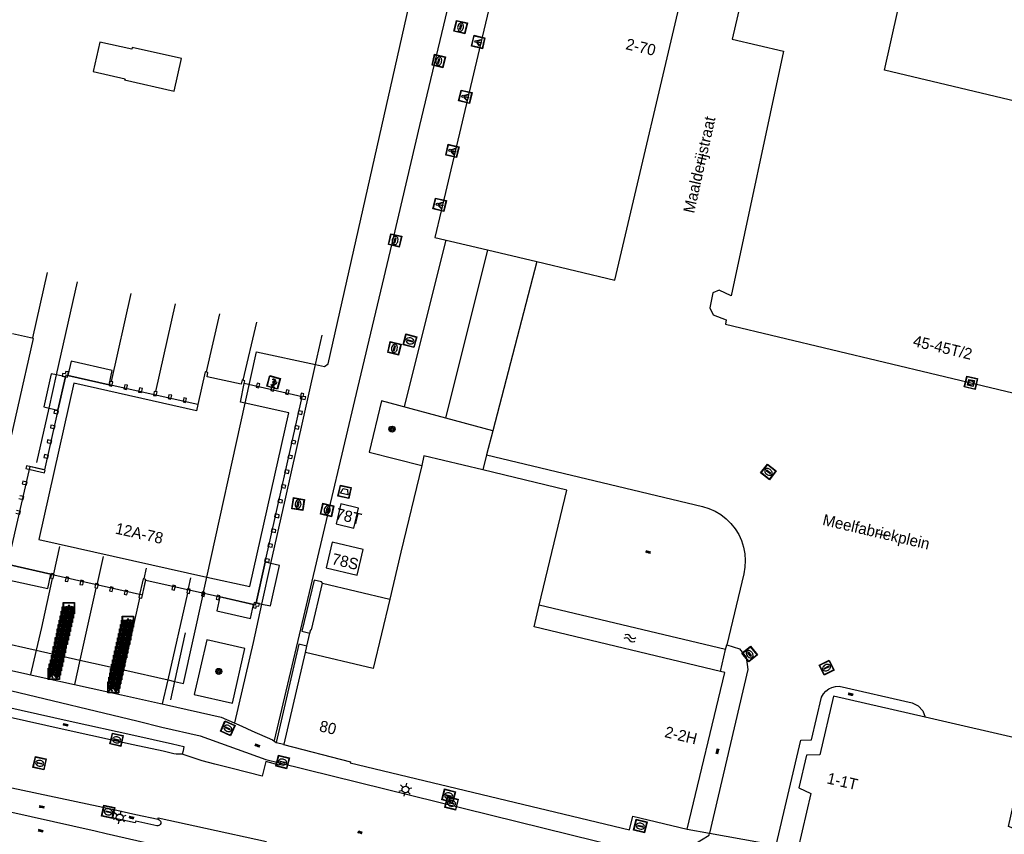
# Model space of a CAD drawing. Header units: metres. Extents: x 93870 to 95789, y 463036 to 464040.
# Tile 211 of 256: x 94489 to 94577, y 463751 to 463824. Entities that reach past the tile are written whole.
import ezdxf
from ezdxf.enums import TextEntityAlignment as Align

# ---------------------------------------------------------------- set-up
doc = ezdxf.new("R2010")
doc.units = ezdxf.units.M
doc.header["$LTSCALE"] = 25.4
for name, color, linetype in [('B_BEBOUWINGSGRENS_-1', 1, 'Continuous'), ('B_BEBOUWINGSGRENS_0', 1, 'Continuous'), ('B_LUIFEL_1', 200, 'Continuous'), ('B_OVERBOUWLIJN_LIJN_1', 7, 'Continuous'), ('G_GRENS_ALGEMEEN_0', 7, 'Continuous'), ('Q_AFVALBAK_0', 7, 'Continuous'), ('Q_BETAALAUTOMAAT_0', 7, 'Continuous'), ('Q_BOOM_0', 3, 'Continuous'), ('Q_BRANDKRAAN_0', 5, 'Continuous'), ('Q_FIETSENREK_0', 6, 'Continuous'), ('Q_FIETSENREK_LIJN_0', 7, 'Continuous'), ('Q_INSPECTIE_OF_RIOOLPUT_0', 253, 'Continuous'), ('Q_KOLK_0', 254, 'Continuous'), ('Q_KUNSTOBJECT_0', 7, 'Continuous'), ('Q_LICHTMAST_0', 2, 'Continuous'), ('Q_LICHTPUNT_0', 7, 'Continuous'), ('Q_LIJNAFWATERING_LIJN_0', 7, 'Continuous'), ('Q_WATERLEIDINGPUT_0', 5, 'Continuous'), ('S_GBKN_SYMBOOL_GV_GROOT_0', 7, 'Continuous'), ('S_GBKN_SYMBOOL_OV_GROOT_0', 7, 'Continuous'), ('S_GBKN_SYMBOOL_WATER_0', 7, 'Continuous'), ('T_HEK_0', 57, 'Continuous'), ('V_WEGGRENS_0', 7, 'Continuous'), ('W_WATERGRENS_0', 5, 'Continuous'), ('Z_GBKN_HUISNUMMER_0', 252, 'Continuous'), ('Z_STRAATNAAM_0', 252, 'Continuous')]:
    doc.layers.add(name, color=color, linetype=linetype)

# ---------------------------------------------------------------- blocks, each defined once
blk = doc.blocks.new('Q_AFVALBAK')
for points in [[(-0.5, 0.5), (0.5, 0.5), (0.5, -0.5), (-0.5, -0.5)], [(-0.336, 0.197), (0.331, 0.197), (0.19, -0.251), (-0.196, -0.251)]]:
    blk.add_lwpolyline(points, close=True)
blk.add_lwpolyline([(-0.442, 0.464), (0.438, 0.464, -0.414214), (0.459, 0.442), (0.459, -0.437, -0.414214), (0.438, -0.459), (-0.442, -0.459, -0.414214), (-0.463, -0.437), (-0.463, 0.442), (-0.463, 0.444), (-0.463, 0.446), (-0.463, 0.448), (-0.462, 0.45), (-0.461, 0.451), (-0.46, 0.453), (-0.459, 0.455), (-0.458, 0.456), (-0.457, 0.457), (-0.456, 0.459), (-0.454, 0.46), (-0.453, 0.461), (-0.451, 0.462), (-0.449, 0.462), (-0.447, 0.463), (-0.446, 0.463), (-0.444, 0.464), (-0.442, 0.464)], format="xyb")
blk = doc.blocks.new('Q_LICHTMAST')
for points in [[(-0.26, 0.15), (-0.52, 0.3)], [(0, 0.3), (0, 0.6)], [(0.26, 0.15), (0.52, 0.3)], [(-0.26, -0.15), (-0.52, -0.3)], [(0, -0.3), (0, -0.6)], [(0.26, -0.15), (0.52, -0.3)]]:
    blk.add_lwpolyline(points)
blk.add_circle((0, 0), 0.3)
blk = doc.blocks.new('Q_INSPECTIE_OF_RIOOLPUT')
blk.add_lwpolyline([(-0.5, 0.5), (0.5, 0.5), (0.5, -0.5), (-0.5, -0.5)], close=True)
for points in [[(-0.442, 0.464), (0.438, 0.464, -0.414214), (0.459, 0.442), (0.459, -0.437, -0.414214), (0.438, -0.459), (-0.442, -0.459, -0.414214), (-0.463, -0.437), (-0.463, 0.442), (-0.463, 0.444), (-0.463, 0.446), (-0.463, 0.448), (-0.462, 0.45), (-0.461, 0.451), (-0.46, 0.453), (-0.459, 0.455), (-0.458, 0.456), (-0.457, 0.457), (-0.456, 0.459), (-0.454, 0.46), (-0.453, 0.461), (-0.451, 0.462), (-0.449, 0.462), (-0.447, 0.463), (-0.446, 0.463), (-0.444, 0.464), (-0.442, 0.464)], [(-0.345, 0.105, 0.380426), (-0.276, -0.18)], [(-0.008, 0.266, 0.240218), (-0.345, 0.105)], [(-0.194, 0.045, 0.853344), (-0.194, -0.032)], [(0.331, 0.111, 0.240191), (-0.008, 0.266)], [(0.185, -0.032, 0.849746), (0.185, 0.045)], [(0.267, -0.176, 0.380426), (0.331, 0.111)], [(-0.276, -0.18, 0.148452), (0.012, -0.257)], [(0.012, -0.257, 0.131742), (0.267, -0.176)]]:
    blk.add_lwpolyline(points, format="xyb")
for points in [[(-0.194, 0.045), (0.185, 0.045)], [(0.185, -0.032), (-0.194, -0.032)]]:
    blk.add_lwpolyline(points)
blk = doc.blocks.new('Q_KOLK')
blk.add_lwpolyline([(-0.5, 0.5), (0.5, 0.5), (0.5, -0.5), (-0.5, -0.5)], close=True)
for points in [[(-0.442, 0.464), (0.438, 0.464, -0.414214), (0.459, 0.442), (0.459, -0.437, -0.414214), (0.438, -0.459), (-0.442, -0.459, -0.414214), (-0.463, -0.437), (-0.463, 0.442, -0.414214), (-0.442, 0.464)], [(-0.345, 0.105, 0.380426), (-0.276, -0.18)], [(-0.008, 0.266, 0.240218), (-0.345, 0.105)], [(-0.194, 0.045, 0.853344), (-0.194, -0.032)], [(0.331, 0.111, 0.240191), (-0.008, 0.266)], [(0.185, -0.032, 0.849746), (0.185, 0.045)], [(0.267, -0.176, 0.380426), (0.331, 0.111)], [(-0.276, -0.18, 0.148452), (0.012, -0.257)], [(0.012, -0.257, 0.131742), (0.267, -0.176)]]:
    blk.add_lwpolyline(points, format="xyb")
for points in [[(-0.194, 0.045), (0.185, 0.045)], [(0.185, -0.032), (-0.194, -0.032)]]:
    blk.add_lwpolyline(points)
blk = doc.blocks.new('Q_WATERLEIDINGPUT')
blk.add_lwpolyline([(-0.5, 0.5), (0.5, 0.5), (0.5, -0.5), (-0.5, -0.5)], close=True)
for points in [[(-0.442, 0.464), (0.438, 0.464, -0.414214), (0.459, 0.442), (0.459, -0.437, -0.414214), (0.438, -0.459), (-0.442, -0.459, -0.414214), (-0.463, -0.437), (-0.463, 0.442), (-0.463, 0.444), (-0.463, 0.446), (-0.463, 0.448), (-0.462, 0.45), (-0.461, 0.451), (-0.46, 0.453), (-0.459, 0.455), (-0.458, 0.456), (-0.457, 0.457), (-0.456, 0.459), (-0.454, 0.46), (-0.453, 0.461), (-0.451, 0.462), (-0.449, 0.462), (-0.447, 0.463), (-0.446, 0.463), (-0.444, 0.464), (-0.442, 0.464)], [(-0.345, 0.105, 0.380426), (-0.276, -0.18)], [(-0.008, 0.266, 0.240218), (-0.345, 0.105)], [(-0.194, 0.045, 0.853344), (-0.194, -0.032)], [(0.331, 0.111, 0.240191), (-0.008, 0.266)], [(0.185, -0.032, 0.849746), (0.185, 0.045)], [(0.267, -0.176, 0.380426), (0.331, 0.111)], [(-0.276, -0.18, 0.148452), (0.012, -0.257)], [(0.012, -0.257, 0.131742), (0.267, -0.176)]]:
    blk.add_lwpolyline(points, format="xyb")
for points in [[(-0.194, 0.045), (0.185, 0.045)], [(0.185, -0.032), (-0.194, -0.032)]]:
    blk.add_lwpolyline(points)
blk = doc.blocks.new('Q_BRANDKRAAN')
blk.add_lwpolyline([(-0.5, 0.5), (0.5, 0.5), (0.5, -0.5), (-0.5, -0.5)], close=True)
for points in [[(-0.442, 0.464), (0.438, 0.464, -0.414214), (0.459, 0.442), (0.459, -0.437, -0.414214), (0.438, -0.459), (-0.442, -0.459, -0.414214), (-0.463, -0.437), (-0.463, 0.442), (-0.463, 0.444), (-0.463, 0.446), (-0.463, 0.448), (-0.462, 0.45), (-0.461, 0.451), (-0.46, 0.453), (-0.459, 0.455), (-0.458, 0.456), (-0.457, 0.457), (-0.456, 0.459), (-0.454, 0.46), (-0.453, 0.461), (-0.451, 0.462), (-0.449, 0.462), (-0.447, 0.463), (-0.446, 0.463), (-0.444, 0.464), (-0.442, 0.464)], [(-0.345, 0.105, 0.380426), (-0.276, -0.18)], [(-0.008, 0.266, 0.240218), (-0.345, 0.105)], [(-0.194, 0.045, 0.853344), (-0.194, -0.032)], [(0.331, 0.111, 0.240191), (-0.008, 0.266)], [(0.185, -0.032, 0.849746), (0.185, 0.045)], [(0.267, -0.176, 0.380426), (0.331, 0.111)], [(-0.276, -0.18, 0.148452), (0.012, -0.257)], [(0.012, -0.257, 0.131742), (0.267, -0.176)]]:
    blk.add_lwpolyline(points, format="xyb")
for points in [[(-0.194, 0.045), (0.185, 0.045)], [(0.185, -0.032), (-0.194, -0.032)]]:
    blk.add_lwpolyline(points)
blk = doc.blocks.new('Q_KUNSTOBJECT')
for points in [[(-0.5, 0.5), (0.5, 0.5), (0.5, -0.5), (-0.5, -0.5)], [(-0.184, 0.184), (0.177, 0.184), (0.177, -0.178), (-0.184, -0.178)]]:
    blk.add_lwpolyline(points, close=True)
for points in [[(-0.442, 0.464), (0.438, 0.464, -0.414214), (0.459, 0.442), (0.459, -0.437, -0.414214), (0.438, -0.459), (-0.442, -0.459, -0.414214), (-0.463, -0.437), (-0.463, 0.442), (-0.463, 0.444), (-0.463, 0.446), (-0.463, 0.448), (-0.462, 0.45), (-0.461, 0.451), (-0.46, 0.453), (-0.459, 0.455), (-0.458, 0.456), (-0.457, 0.457), (-0.456, 0.459), (-0.454, 0.46), (-0.453, 0.461), (-0.451, 0.462), (-0.449, 0.462), (-0.447, 0.463), (-0.446, 0.463), (-0.444, 0.464), (-0.442, 0.464)], [(-0.245, 0.267), (0.236, 0.267, -0.414214), (0.257, 0.245), (0.257, -0.239, -0.414214), (0.236, -0.261), (-0.245, -0.261, -0.414214), (-0.266, -0.239), (-0.266, 0.245, -0.414214), (-0.245, 0.267)]]:
    blk.add_lwpolyline(points, format="xyb")
blk = doc.blocks.new('Q_BETAALAUTOMAAT')
blk.add_lwpolyline([(-0.5, 0.5), (0.5, 0.5), (0.5, -0.5), (-0.5, -0.5)], close=True)
for points in [[(-0.442, 0.464), (0.438, 0.464, -0.414214), (0.459, 0.442), (0.459, -0.437, -0.414214), (0.438, -0.459), (-0.442, -0.459, -0.414214), (-0.463, -0.437), (-0.463, 0.442), (-0.463, 0.444), (-0.463, 0.446), (-0.463, 0.448), (-0.462, 0.45), (-0.461, 0.451), (-0.46, 0.453), (-0.459, 0.455), (-0.458, 0.456), (-0.457, 0.457), (-0.456, 0.459), (-0.454, 0.46), (-0.453, 0.461), (-0.451, 0.462), (-0.449, 0.462), (-0.447, 0.463), (-0.446, 0.463), (-0.444, 0.464), (-0.442, 0.464)], [(-0.203, 0.032, 0.050902), (-0.201, -0.03)], [(-0.002, 0.295, 0.299915), (-0.19, 0.099)], [(-0.112, 0.032, 0.069027), (-0.112, -0.03)], [(0.002, 0.2, 0.158079), (-0.093, 0.099)], [(0.146, 0.286, 0.138529), (-0.002, 0.295)], [(0.137, 0.201, 0.200552), (0.002, 0.2)], [(-0.185, -0.097, 0.345501), (0.016, -0.284)], [(-0.091, -0.097, 0.158478), (0.007, -0.196)], [(0.007, -0.196, 0.260272), (0.133, -0.183)], [(0.016, -0.284, 0.17253), (0.151, -0.265)]]:
    blk.add_lwpolyline(points, format="xyb")
for points in [[(-0.203, 0.032), (-0.268, 0.032), (-0.268, 0.099)], [(-0.268, 0.099), (-0.19, 0.099)], [(0.057, 0.032), (-0.112, 0.032)], [(-0.093, 0.099), (0.057, 0.099)], [(0.057, 0.099), (0.057, 0.032)], [(0.146, 0.286), (0.137, 0.201)], [(-0.185, -0.097), (-0.268, -0.097), (-0.268, -0.03)], [(-0.268, -0.03), (-0.201, -0.03)], [(-0.112, -0.03), (0.057, -0.03)], [(0.057, -0.097), (-0.091, -0.097)], [(0.057, -0.03), (0.057, -0.097)], [(0.133, -0.183), (0.151, -0.265)]]:
    blk.add_lwpolyline(points)
blk = doc.blocks.new('Q_LICHTPUNT')
for points in [[(-0.5, 0.5), (0.5, 0.5), (0.5, -0.5), (-0.5, -0.5)], [(-0.463, 0.464), (0.459, 0.464), (0.459, -0.459), (-0.463, -0.459)], [(-0.123, 0.08), (-0.077, 0.051), (-0.255, -0.233), (-0.301, -0.204)], [(-0.033, 0.032), (0.021, 0.032), (0.021, -0.303), (-0.033, -0.303)], [(0.075, 0.051), (0.121, 0.079), (0.293, -0.209), (0.247, -0.236)]]:
    blk.add_lwpolyline(points, close=True)
blk.add_circle((-0.002, 0.21), 0.103)
blk = doc.blocks.new('Q_FIETSENREK')
for points in [[(-0.5, 0.5), (0.5, 0.5), (0.5, -0.5), (-0.5, -0.5)], [(-0.063, 0.145), (0.184, 0.054), (0.037, -0.093)]]:
    blk.add_lwpolyline(points, close=True)
for points in [[(-0.442, 0.464), (0.438, 0.464, -0.414214), (0.459, 0.442), (0.459, -0.437, -0.414214), (0.438, -0.459), (-0.442, -0.459, -0.414214), (-0.463, -0.437), (-0.463, 0.442), (-0.463, 0.444), (-0.463, 0.446), (-0.463, 0.448), (-0.462, 0.45), (-0.461, 0.451), (-0.46, 0.453), (-0.459, 0.455), (-0.458, 0.456), (-0.457, 0.457), (-0.456, 0.459), (-0.454, 0.46), (-0.453, 0.461), (-0.451, 0.462), (-0.449, 0.462), (-0.447, 0.463), (-0.446, 0.463), (-0.444, 0.464), (-0.442, 0.464)], [(-0.181, 0.106, 0.847256), (-0.324, -0.144)], [(-0.193, 0.075, 0.842492), (-0.305, -0.118)], [(-0.171, 0.065, 0.053288), (-0.193, 0.075)], [(-0.185, -0.134, 0.502492), (-0.147, 0.044)], [(-0.149, 0.089, 0.06236), (-0.181, 0.106)], [(-0.165, -0.161, 0.494489), (-0.125, 0.068)], [(-0.324, -0.144, 0.089606), (-0.421, -0.348)], [(-0.296, -0.162, 0.110942), (-0.375, -0.348)], [(-0.294, -0.105, 0.006942), (-0.305, -0.118)], [(-0.296, -0.162, 0.02458), (-0.283, -0.168)], [(-0.212, -0.105, 0.381614), (-0.294, -0.105)], [(-0.283, -0.168, 0.148109), (-0.198, -0.173)], [(-0.223, -0.136, 0.533998), (-0.276, -0.136)], [(-0.276, -0.136, 0.009682), (-0.271, -0.138)], [(-0.271, -0.138, 0.120201), (-0.218, -0.144)], [(-0.218, -0.144, 0.003554), (-0.223, -0.136)], [(-0.185, -0.134, 0.017985), (-0.212, -0.105)], [(-0.122, -0.348, 0.075837), (-0.198, -0.173)], [(-0.075, -0.348, 0.094234), (-0.165, -0.161)], [(0.095, -0.16, 0.385208), (0.186, -0.333)], [(0.209, -0.054, 0.224648), (0.108, -0.128)], [(0.126, -0.171, 0.376993), (0.197, -0.303)], [(0.212, -0.086, 0.20829), (0.139, -0.139)], [(0.186, -0.333, 1), (0.287, -0.06)], [(0.197, -0.303, 1), (0.276, -0.09)], [(0.287, -0.06, 0.086253), (0.238, -0.051)], [(0.276, -0.09, 0.079305), (0.241, -0.083)]]:
    blk.add_lwpolyline(points, format="xyb")
for points in [[(-0.171, 0.065), (-0.263, -0.038), (-0.239, -0.059), (-0.147, 0.044)], [(0.081, 0.221), (-0.003, 0.252), (-0.149, 0.089)], [(-0.125, 0.068), (-0.086, 0.111), (0.018, -0.131), (0.095, -0.16)], [(0.238, -0.051), (0.229, 0.053), (0.261, 0.093), (0.302, 0.078), (0.314, 0.11), (0.192, 0.155), (0.18, 0.123), (0.231, 0.104), (0.207, 0.076), (-0.04, 0.167), (0, 0.216), (0.07, 0.191), (0.081, 0.221)], [(0.209, -0.054), (0.199, 0.029), (0.057, -0.108)], [(-0.421, -0.348), (-0.375, -0.348)], [(-0.122, -0.348), (-0.075, -0.348)], [(0.057, -0.108), (0.108, -0.128)], [(0.126, -0.171), (0.253, -0.218), (0.241, -0.083)], [(0.139, -0.139), (0.222, -0.17), (0.212, -0.086)]]:
    blk.add_lwpolyline(points)
blk = doc.blocks.new('Q_BOOM')
for radius in [0.27, 0.18, 0.09]:
    blk.add_circle((0, 0), radius)
blk = doc.blocks.new('S_GBKN_SYMBOOL_WATER')
for points in [[(-0.5, 0.15), (-0.438, 0.212), (-0.312, 0.275), (-0.188, 0.275), (-0.062, 0.212), (0, 0.15), (0.062, 0.087), (0.188, 0.025), (0.312, 0.025), (0.438, 0.087), (0.5, 0.15)], [(-0.5, -0.15), (-0.438, -0.087), (-0.312, -0.025), (-0.188, -0.025), (-0.062, -0.087), (0, -0.15), (0.062, -0.212), (0.188, -0.275), (0.312, -0.275), (0.438, -0.212), (0.5, -0.15)]]:
    blk.add_lwpolyline(points)
blk = doc.blocks.new('S_GBKN_SYMBOOL_OV_GROOT')
for points in [[(-0.21875, 0.0625), (0.21875, 0.0625)], [(-0.21875, 0), (0.21875, 0)], [(-0.1875, 0.0625), (-0.1875, 0)], [(-0.125, 0.09375), (-0.125, 0.0625)], [(-0.125, 0), (-0.125, -0.0625)], [(-0.0625, 0.0625), (-0.0625, 0)], [(0, 0.09375), (0, 0.0625)], [(0, 0), (0, -0.0625)], [(0.0625, 0.0625), (0.0625, 0)], [(0.125, 0.09375), (0.125, 0.0625)], [(0.125, 0), (0.125, -0.0625)], [(0.1875, 0.0625), (0.1875, 0)], [(-0.21875, -0.0625), (0.21875, -0.0625)], [(-0.1875, -0.0625), (-0.1875, -0.09375)], [(-0.0625, -0.0625), (-0.0625, -0.09375)], [(0.0625, -0.0625), (0.0625, -0.09375)], [(0.1875, -0.0625), (0.1875, -0.09375)]]:
    blk.add_lwpolyline(points)
blk = doc.blocks.new('S_GBKN_SYMBOOL_GV_GROOT')
for points in [[(-0.1875, 0.03125), (-0.09375, 0.09375)], [(-0.1875, -0.0625), (0.0625, 0.09375)], [(-0.1875, 0.09375), (0.125, -0.09375)], [(-0.1875, 0), (-0.03125, -0.09375)], [(-0.125, -0.09375), (0.1875, 0.09375)], [(-0.0625, 0.09375), (0.1875, -0.0625)], [(0.03125, -0.09375), (0.1875, 0)], [(0.09375, 0.09375), (0.1875, 0.03125)]]:
    blk.add_lwpolyline(points)

msp = doc.modelspace()

# ---------------------------------------------------------------- linework, layer by layer
at = {"layer": 'B_BEBOUWINGSGRENS_-1'}
for p, q in [((94506.126, 463774.113), (94509.543, 463789.623)), ((94505.829, 463772.762), (94506.126, 463774.113)), ((94505.749, 463772.4), (94505.829, 463772.762)), ((94486.658, 463768.542), (94490.886, 463767.588)), ((94490.886, 463767.588), (94494.798, 463766.706)), ((94494.798, 463766.706), (94498.7, 463765.827)), ((94498.7, 463765.827), (94502.655, 463764.935)), ((94502.655, 463764.935), (94503.233, 463764.805))]:
    msp.add_line(p, q, dxfattribs=at)
for points in [[(94515.82, 463793.071), (94516.611, 463792.899), (94516.934, 463793.133), (94527.707, 463840.841), (94520.722, 463842.407)], [(94509.543, 463789.623), (94510.555, 463794.217), (94515.82, 463793.071)], [(94503.233, 463764.805), (94504.036, 463764.624), (94505.749, 463772.4)]]:
    msp.add_lwpolyline(points, dxfattribs=at)
at = {"layer": 'B_BEBOUWINGSGRENS_0'}
for p, q in [((94493.679, 463791.944), (94493.769, 463792.414)), ((94497.638, 463791.161), (94497.722, 463791.526)), ((94498.955, 463790.863), (94499.038, 463791.227)), ((94510.752, 463790.996), (94510.837, 463791.351)), ((94500.274, 463790.575), (94500.36, 463790.937)), ((94501.593, 463790.284), (94501.671, 463790.646)), ((94502.892, 463789.977), (94502.98, 463790.342)), ((94512.053, 463790.698), (94512.138, 463791.052)), ((94513.37, 463790.403), (94513.455, 463790.758)), ((94504.222, 463789.688), (94504.309, 463790.053)), ((94513.423, 463788.779), (94509.543, 463789.623)), ((94514.427, 463790.048), (94514.884, 463789.95)), ((94492.825, 463788.671), (94492.882, 463788.916)), ((94509.947, 463773.258), (94513.423, 463788.779)), ((94514.644, 463788.875), (94514.278, 463788.952)), ((94492.516, 463787.355), (94492.573, 463787.599)), ((94513.983, 463787.635), (94513.933, 463787.394)), ((94492.22, 463786.037), (94492.277, 463786.282)), ((94513.689, 463786.322), (94513.64, 463786.073)), ((94491.928, 463784.719), (94491.985, 463784.964)), ((94513.395, 463785), (94513.342, 463784.756)), ((94491.684, 463783.653), (94490.018, 463784.047)), ((94513.091, 463783.687), (94513.043, 463783.443)), ((94489.65, 463782.44), (94490.015, 463782.354)), ((94512.8, 463782.377), (94512.758, 463782.127)), ((94512.504, 463781.057), (94512.46, 463780.81)), ((94512.208, 463779.742), (94512.157, 463779.492)), ((94511.915, 463778.416), (94511.861, 463778.172)), ((94511.623, 463777.097), (94511.567, 463776.855)), ((94511.266, 463775.535), (94511.635, 463775.452)), ((94492.245, 463774.422), (94492.153, 463774.057)), ((94493.559, 463774.127), (94493.475, 463773.761)), ((94494.878, 463773.826), (94494.793, 463773.465)), ((94500.307, 463772.233), (94500.681, 463773.91)), ((94506.126, 463774.113), (94509.947, 463773.258)), ((94496.195, 463773.536), (94496.109, 463773.173)), ((94497.51, 463773.237), (94497.428, 463772.876)), ((94498.823, 463772.942), (94498.743, 463772.584)), ((94503.077, 463773.387), (94502.993, 463773.013)), ((94504.397, 463773.075), (94504.314, 463772.716)), ((94505.705, 463772.789), (94505.628, 463772.426)), ((94505.829, 463772.762), (94505.705, 463772.789)), ((94505.628, 463772.426), (94505.749, 463772.4)), ((94507.021, 463772.494), (94506.945, 463772.128)), ((94510.338, 463771.854), (94510.238, 463771.39))]:
    msp.add_line(p, q, dxfattribs=at)
for points in [[(94537.094, 463856.485), (94536.26, 463856.68), (94535.2, 463851.99), (94530.43, 463831.67), (94532.776, 463831.119), (94532.496, 463829.92), (94530.685, 463822.288), (94529.519, 463817.38), (94527.029, 463806.803), (94526.464, 463804.42), (94530.636, 463803.437), (94535.544, 463802.26)], [(94535.544, 463802.26), (94542.505, 463800.591), (94548.96, 463828.06), (94541.78, 463829.75), (94547.49, 463854.05)], [(94556.121, 463852.275), (94555.68, 463852.37), (94554.687, 463848.239), (94554.16, 463845.83), (94557.06, 463845.16), (94556.13, 463841.17), (94555.41, 463841.33), (94555.09, 463839.95), (94557.02, 463839.5), (94552.98, 463822.12), (94557.56, 463821.04), (94552.89, 463799.2), (94551.8, 463799.71), (94551.26, 463799.46), (94550.97, 463798.13), (94551.28, 463797.5), (94552.45, 463797.07), (94552.37, 463796.68), (94590.209, 463787.64), (94593.53, 463800.367), (94612.922, 463795.32)], [(94605.059, 463810.394), (94604.68, 463810.28), (94566.572, 463819.337), (94568.992, 463830.293)], [(94509.543, 463789.623), (94509.108, 463789.718), (94509.456, 463791.375), (94509.51, 463791.633), (94509.269, 463791.697), (94509.178, 463791.336), (94506.15, 463791.989), (94506.216, 463792.372), (94505.968, 463792.439), (94505.308, 463789.519), (94505.182, 463788.96), (94494.263, 463791.41), (94491.118, 463777.471), (94506.126, 463774.113)], [(94493.769, 463792.414), (94493.523, 463792.456), (94493.473, 463792.239), (94493.25, 463792.285), (94493.211, 463792.036), (94493.679, 463791.944)], [(94497.722, 463791.526), (94497.474, 463791.571), (94497.397, 463791.201), (94497.638, 463791.161)], [(94499.038, 463791.227), (94498.794, 463791.275), (94498.712, 463790.907), (94498.955, 463790.863)], [(94510.837, 463791.351), (94510.594, 463791.416), (94510.513, 463791.06), (94510.752, 463790.996)], [(94500.36, 463790.937), (94500.111, 463790.983), (94500.032, 463790.617), (94500.274, 463790.575)], [(94501.671, 463790.646), (94501.422, 463790.685), (94501.343, 463790.318), (94501.593, 463790.284)], [(94502.98, 463790.342), (94502.733, 463790.388), (94502.657, 463790.037), (94502.892, 463789.977)], [(94512.138, 463791.052), (94511.895, 463791.118), (94511.814, 463790.761), (94512.053, 463790.698)], [(94513.455, 463790.758), (94513.212, 463790.823), (94513.131, 463790.467), (94513.37, 463790.403)], [(94514.884, 463789.95), (94514.939, 463790.186), (94514.72, 463790.236), (94514.775, 463790.452), (94514.528, 463790.511), (94514.427, 463790.048)], [(94504.309, 463790.053), (94504.063, 463790.099), (94503.987, 463789.748), (94504.222, 463789.688)], [(94492.882, 463788.916), (94492.516, 463788.995), (94492.467, 463788.748), (94492.825, 463788.671)], [(94514.278, 463788.952), (94514.226, 463788.71), (94514.592, 463788.633), (94514.644, 463788.875)], [(94492.573, 463787.599), (94492.206, 463787.678), (94492.157, 463787.431), (94492.516, 463787.355)], [(94513.933, 463787.394), (94514.298, 463787.314), (94514.35, 463787.555), (94513.983, 463787.635)], [(94492.277, 463786.282), (94491.91, 463786.361), (94491.861, 463786.114), (94492.22, 463786.037)], [(94513.64, 463786.073), (94513.997, 463785.996), (94514.052, 463786.242), (94513.689, 463786.322)], [(94491.985, 463784.964), (94491.619, 463785.043), (94491.569, 463784.796), (94491.928, 463784.719)], [(94513.342, 463784.756), (94513.708, 463784.682), (94513.762, 463784.924), (94513.395, 463785)], [(94530.722, 463783.675), (94525.48, 463784.93), (94525.278, 463784.083)], [(94490.018, 463784.047), (94489.968, 463783.8), (94491.634, 463783.406), (94491.684, 463783.653)], [(94513.043, 463783.443), (94513.411, 463783.367), (94513.459, 463783.611), (94513.091, 463783.687)], [(94525.278, 463784.083), (94523.429, 463776.35), (94522.425, 463772.155)], [(94535.764, 463771.619), (94538.22, 463781.88), (94530.722, 463783.675)], [(94490.015, 463782.354), (94490.078, 463782.596), (94489.713, 463782.682), (94489.65, 463782.44)], [(94512.758, 463782.127), (94513.114, 463782.045), (94513.159, 463782.286), (94512.8, 463782.377)], [(94489.351, 463781.122), (94489.719, 463781.046), (94489.779, 463781.291), (94489.419, 463781.365)], [(94512.46, 463780.81), (94512.826, 463780.73), (94512.864, 463780.975), (94512.504, 463781.057)], [(94489.069, 463779.809), (94489.426, 463779.732), (94489.488, 463779.975), (94489.132, 463780.052)], [(94517.648, 463778.851), (94519.221, 463778.481), (94519.64, 463780.276), (94518.064, 463780.638), (94517.648, 463778.851)], [(94512.157, 463779.492), (94512.522, 463779.412), (94512.569, 463779.653), (94512.208, 463779.742)], [(94511.861, 463778.172), (94512.226, 463778.092), (94512.278, 463778.331), (94511.915, 463778.416)], [(94519.53, 463774.272), (94520.072, 463776.576), (94517.28, 463777.222), (94516.759, 463774.94), (94519.53, 463774.272)], [(94511.567, 463776.855), (94511.934, 463776.775), (94511.984, 463777.016), (94511.623, 463777.097)], [(94511.635, 463775.452), (94511.691, 463775.696), (94511.329, 463775.783), (94511.266, 463775.535)], [(94492.153, 463774.057), (94492.394, 463773.998), (94492.485, 463774.362), (94492.245, 463774.422)], [(94493.475, 463773.761), (94493.72, 463773.708), (94493.804, 463774.073), (94493.559, 463774.127)], [(94494.793, 463773.465), (94495.039, 463773.412), (94495.125, 463773.772), (94494.878, 463773.826)], [(94500.681, 463773.91), (94500.434, 463773.963), (94500.06, 463772.286), (94500.307, 463772.233)], [(94496.109, 463773.173), (94496.356, 463773.117), (94496.442, 463773.48), (94496.195, 463773.536)], [(94497.428, 463772.876), (94497.673, 463772.822), (94497.755, 463773.183), (94497.51, 463773.237)], [(94498.743, 463772.584), (94498.988, 463772.527), (94499.067, 463772.885), (94498.823, 463772.942)], [(94502.993, 463773.013), (94503.243, 463772.96), (94503.328, 463773.334), (94503.077, 463773.387)], [(94504.314, 463772.716), (94504.553, 463772.663), (94504.637, 463773.022), (94504.397, 463773.075)], [(94505.749, 463772.4), (94505.872, 463772.373), (94505.949, 463772.736), (94505.829, 463772.762)], [(94506.945, 463772.128), (94507.191, 463772.077), (94507.267, 463772.443), (94507.021, 463772.494)], [(94522.425, 463772.155), (94520.94, 463765.95), (94514.905, 463767.386)], [(94510.238, 463771.39), (94510.484, 463771.335), (94510.535, 463771.551), (94510.754, 463771.507), (94510.799, 463771.742), (94510.338, 463771.854)], [(94551.93, 463765.692), (94535.3, 463769.67), (94535.764, 463771.619)], [(94514.905, 463767.386), (94514.89, 463767.39), (94512.968, 463759.201)], [(94548.97, 463751.62), (94552.32, 463765.6), (94551.93, 463765.692)], [(94570.189, 463761.62), (94562.02, 463763.5), (94560.79, 463758.24), (94559.61, 463758.22), (94558.92, 463755.3), (94559.99, 463754.8), (94558.823, 463749.797)], [(94587.261, 463742.135), (94588.339, 463746.135), (94587.252, 463746.991), (94586.127, 463747.798), (94584.967, 463748.553), (94583.775, 463749.256), (94582.553, 463749.905), (94577.61, 463751.86), (94579.36, 463759.51), (94570.189, 463761.62)], [(94512.968, 463759.201), (94512.96, 463759.166), (94518.93, 463757.64), (94518.9, 463757.53), (94543.82, 463751.56), (94544.11, 463752.78), (94548.97, 463751.62)]]:
    msp.add_lwpolyline(points, dxfattribs=at)
at = {"layer": 'B_LUIFEL_1'}
for p, q in [((94493.504, 463791.966), (94492.703, 463792.146)), ((94510.503, 463771.82), (94511.029, 463771.702))]:
    msp.add_line(p, q, dxfattribs=at)
for points in [[(94493.718, 463792.088), (94497.389, 463791.275), (94497.675, 463792.557), (94494.007, 463793.375), (94493.718, 463792.088)], [(94492.703, 463792.146), (94492.23, 463792.252), (94491.566, 463789.294), (94492.038, 463789.188)], [(94492.038, 463789.188), (94492.832, 463789.009), (94493.504, 463791.966)], [(94511.835, 463775.319), (94511.315, 463775.435), (94510.503, 463771.82)], [(94492.206, 463774.362), (94488.535, 463775.192), (94488.247, 463773.909), (94491.923, 463773.089), (94492.206, 463774.362)], [(94511.029, 463771.702), (94511.782, 463771.534), (94512.59, 463775.15), (94511.835, 463775.319)], [(94507.278, 463772.355), (94506.992, 463771.096), (94509.999, 463770.415), (94510.286, 463771.68), (94507.278, 463772.355)]]:
    msp.add_lwpolyline(points, dxfattribs=at)
at = {"layer": 'B_OVERBOUWLIJN_LIJN_1'}
msp.add_lwpolyline([(94505.308, 463789.519), (94497.389, 463791.275), (94493.718, 463792.088), (94493.541, 463792.128), (94493.504, 463791.966), (94492.832, 463789.009), (94491.618, 463783.668), (94490.32, 463783.976), (94489.058, 463778.427), (94488.372, 463775.413), (94488.333, 463775.238), (94488.535, 463775.192), (94492.206, 463774.362), (94500.367, 463772.518), (94500.661, 463773.84), (94506.784, 463772.465), (94507.278, 463772.355), (94507.452, 463772.317), (94510.286, 463771.68), (94510.463, 463771.641), (94510.503, 463771.82), (94511.315, 463775.435), (94514.627, 463790.186), (94509.456, 463791.375)], dxfattribs=at)
at = {"layer": 'G_GRENS_ALGEMEEN_0'}
for p, q in [((94495.973, 463819.21), (94498.841, 463818.56)), ((94535.544, 463802.26), (94531.629, 463787.171)), ((94531.629, 463787.171), (94531.074, 463785.029)), ((94531.074, 463785.029), (94530.722, 463783.675)), ((94516.424, 463773.562), (94522.425, 463772.155)), ((94515.034, 463767.95), (94515.302, 463769.112)), ((94514.905, 463767.386), (94515.034, 463767.95))]:
    msp.add_line(p, q, dxfattribs=at)
for points in [[(94498.841, 463818.56), (94498.783, 463818.464), (94503.195, 463817.478), (94503.851, 463820.385), (94499.462, 463821.365), (94499.427, 463821.207), (94496.557, 463821.846), (94495.973, 463819.21)], [(94484.317, 463775.845), (94486.132, 463775.409), (94487.868, 463783.035), (94490.659, 463795.39), (94488.779, 463795.814)], [(94531.629, 463787.171), (94521.691, 463789.845), (94520.594, 463785.254), (94525.278, 463784.083)], [(94531.074, 463785.029), (94550.315, 463780.419), (94550.891, 463780.243), (94551.443, 463779.999), (94551.961, 463779.69), (94552.438, 463779.322), (94552.867, 463778.898), (94553.242, 463778.426), (94553.557, 463777.913), (94553.808, 463777.365), (94553.992, 463776.79), (94554.105, 463776.198), (94554.146, 463775.597), (94554.114, 463774.995), (94554.01, 463774.401), (94552.499, 463768.07)], [(94516.424, 463773.562), (94516.354, 463773.684), (94515.68, 463773.837), (94514.588, 463769.274), (94515.302, 463769.112)], [(94515.302, 463769.112), (94515.375, 463769.427), (94515.461, 463769.408), (94516.424, 463773.562)], [(94515.034, 463767.95), (94514.32, 463768.115), (94512.283, 463759.356)]]:
    msp.add_lwpolyline(points, dxfattribs=at)
at = {"layer": 'Q_FIETSENREK_LIJN_0'}
for p, q in [((94504.19, 463769.134), (94503.233, 463764.805)), ((94503.233, 463764.805), (94502.872, 463763.169))]:
    msp.add_line(p, q, dxfattribs=at)
at = {"layer": 'Q_LIJNAFWATERING_LIJN_0'}
for p, q in [((94527.428, 463804.179), (94523.712, 463789.33)), ((94527.433, 463788.313), (94531.193, 463803.286)), ((94490.597, 463795.462), (94491.903, 463801.29)), ((94492.703, 463792.146), (94494.573, 463800.461)), ((94499.333, 463799.406), (94497.59, 463791.563)), ((94501.561, 463790.666), (94503.313, 463798.482)), ((94507.241, 463797.595), (94506.056, 463792.43)), ((94509.35, 463791.69), (94510.56, 463796.845)), ((94515.82, 463793.071), (94516.41, 463795.693)), ((94492.038, 463789.188), (94492.703, 463792.146)), ((94490.947, 463784.334), (94492.038, 463789.188)), ((94492.97, 463776.832), (94492.425, 463774.405)), ((94496.858, 463775.955), (94496.336, 463773.534)), ((94500.528, 463773.964), (94500.745, 463774.919)), ((94511.029, 463771.702), (94511.835, 463775.319)), ((94504.489, 463773.086), (94504.682, 463774.034)), ((94496.223, 463773.117), (94494.798, 463766.706)), ((94498.7, 463765.827), (94500.149, 463772.234)), ((94502.655, 463764.935), (94504.408, 463772.68)), ((94490.886, 463767.588), (94490.391, 463765.431)), ((94494.798, 463766.706), (94494.313, 463764.525)), ((94498.215, 463763.681), (94498.7, 463765.827)), ((94502.171, 463762.796), (94502.655, 463764.935)), ((94494.313, 463764.525), (94494.312, 463764.519))]:
    msp.add_line(p, q, dxfattribs=at)
for points in [[(94512.162, 463759.54), (94514.367, 463768.97), (94517.025, 463780.16), (94519.588, 463791.012), (94522.786, 463804.495), (94525.11, 463814.389), (94530.187, 463835.709)], [(94511.835, 463775.319), (94513.098, 463780.98), (94515.82, 463793.071)], [(94492.312, 463773.99), (94491.351, 463769.611), (94490.886, 463767.588)], [(94508.611, 463761.107), (94510.266, 463768.282), (94511.029, 463771.702)]]:
    msp.add_lwpolyline(points, dxfattribs=at)
at = {"layer": 'T_HEK_0'}
for p, q in [((94548.97, 463751.62), (94550.96, 463751.26)), ((94550.96, 463751.26), (94556.91, 463750.18))]:
    msp.add_line(p, q, dxfattribs=at)
at = {"layer": 'V_WEGGRENS_0'}
for p, q in [((94552.393, 463767.639), (94552.499, 463768.07)), ((94512.283, 463759.356), (94512.968, 463759.201)), ((94497.677, 463752.625), (94497.825, 463753.367)), ((94497.144, 463751.204), (94496.14, 463751.431))]:
    msp.add_line(p, q, dxfattribs=at)
for points in [[(94509.516, 463767.727), (94506.111, 463768.502), (94504.983, 463763.642), (94508.389, 463762.875), (94509.516, 463767.727)], [(94552.499, 463768.07), (94553.63, 463767.7), (94554.22, 463766.97), (94554.36, 463765.87), (94550.96, 463751.26)], [(94472.823, 463767.453), (94473.838, 463767.23), (94477.688, 463766.397), (94483.635, 463765.107), (94488.603, 463763.998), (94500, 463761.27), (94502.097, 463760.733), (94505.51, 463759.94), (94511.37, 463757.84), (94512.602, 463757.536)], [(94482.057, 463767.229), (94484.015, 463766.814), (94491.591, 463765.129), (94494.313, 463764.525)], [(94494.313, 463764.525), (94498.496, 463763.596), (94502.511, 463762.703), (94507.398, 463761.625), (94509.223, 463760.813), (94510.133, 463760.409), (94511.959, 463759.591), (94512.283, 463759.356)], [(94556.91, 463750.18), (94559.1, 463759.57), (94560.04, 463759.59), (94560.955, 463763.411), (94561.116, 463763.691), (94561.329, 463763.934), (94561.585, 463764.131), (94561.875, 463764.275), (94562.187, 463764.359), (94562.509, 463764.381), (94569.03, 463762.904), (94569.574, 463762.638), (94569.98, 463762.188), (94570.189, 463761.62)], [(94483.639, 463762.687), (94483.805, 463763.52), (94488.088, 463762.57), (94493.935, 463761.271), (94499.589, 463760.004), (94503.055, 463759.231), (94504.075, 463759.003), (94503.995, 463758.603), (94503.916, 463758.327)], [(94503.916, 463758.327), (94503.371, 463758.324), (94503.177, 463758.349), (94502.21, 463758.568), (94499.545, 463759.143), (94493.754, 463760.429), (94488.029, 463761.708), (94484.158, 463762.562), (94483.639, 463762.687)], [(94511.047, 463756.36), (94508.359, 463757.042), (94506.831, 463757.423), (94505.693, 463757.717), (94503.916, 463758.327)], [(94512.602, 463757.536), (94512.551, 463757.318), (94511.389, 463757.645), (94511.047, 463756.36)], [(94512.602, 463757.536), (94543.185, 463750), (94547.49, 463749.01)], [(94485.568, 463756.002), (94487.285, 463755.619), (94497.825, 463753.367)], [(94496.14, 463751.431), (94486.706, 463753.569), (94486.68, 463753.466)], [(94501.762, 463752.501), (94501.853, 463752.468), (94501.93, 463752.408), (94501.983, 463752.326), (94502.007, 463752.232), (94501.999, 463752.135), (94501.964, 463752.053), (94501.905, 463751.986), (94501.83, 463751.94), (94501.743, 463751.918), (94501.654, 463751.923), (94499.769, 463752.348), (94499.733, 463752.186), (94497.677, 463752.625)], [(94497.825, 463753.367), (94499.793, 463752.933), (94501.762, 463752.501)], [(94501.762, 463752.501), (94501.785, 463752.646), (94505.988, 463751.705), (94511.436, 463750.514)], [(94503.184, 463749.843), (94502.45, 463750.001), (94501.939, 463750.117), (94497.144, 463751.204)], [(94547.49, 463749.01), (94550.92, 463751.09), (94550.96, 463751.26)]]:
    msp.add_lwpolyline(points, dxfattribs=at)
at = {"layer": 'W_WATERGRENS_0'}
for p, q in [((94552.393, 463767.639), (94535.764, 463771.619)), ((94551.93, 463765.692), (94552.393, 463767.639))]:
    msp.add_line(p, q, dxfattribs=at)
at = {"layer": 'Z_STRAATNAAM_0'}
for p, q in [((94550.167, 463810.879), (94550.386, 463811.855)), ((94565.799, 463778.036), (94566.773, 463777.808))]:
    msp.add_line(p, q, dxfattribs=at)

# ---------------------------------------------------------------- block references
at = {"layer": 'Q_AFVALBAK_0', "rotation": 167.0638103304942}
msp.add_blockref('Q_AFVALBAK', (94518.4, 463781.718), dxfattribs=at)
at = {"layer": 'Q_BETAALAUTOMAAT_0', "rotation": 164.8047514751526}
msp.add_blockref('Q_BETAALAUTOMAAT', (94512.07, 463791.487), dxfattribs=at)
at = {"layer": 'Q_BOOM_0'}
for p, rotation in [((94522.631, 463787.314), 76.56139393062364), ((94507.181, 463765.701), 76.93307921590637)]:
    msp.add_blockref('Q_BOOM', p, dxfattribs=dict(at, rotation=rotation))
at = {"layer": 'Q_BRANDKRAAN_0'}
for p, rotation in [((94522.906, 463804.152), 77.2753862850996), ((94527.68, 463754.602), 166.1574358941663)]:
    msp.add_blockref('Q_BRANDKRAAN', p, dxfattribs=dict(at, rotation=rotation))
at = {"layer": 'Q_FIETSENREK_0'}
for p in [(94493.629, 463770.565), (94493.709, 463770.955), (94493.809, 463771.342), (94493.446, 463769.766), (94493.528, 463770.169), (94498.989, 463769.781), (94499.072, 463770.13), (94493.265, 463768.993), (94493.358, 463769.383), (94498.83, 463768.988), (94498.906, 463769.375), (94493.076, 463768.229), (94493.192, 463768.6), (94498.635, 463768.205), (94498.73, 463768.594), (94492.837, 463767.03), (94492.913, 463767.427), (94493.011, 463767.843), (94498.372, 463767.023), (94498.479, 463767.415), (94498.553, 463767.815), (94492.655, 463766.239), (94492.743, 463766.647), (94498.209, 463766.241), (94498.288, 463766.633), (94492.472, 463765.477), (94492.563, 463765.875), (94498.034, 463765.459), (94498.116, 463765.855), (94497.862, 463764.672), (94497.951, 463765.08), (94497.777, 463764.28)]:
    msp.add_blockref('Q_FIETSENREK', p, dxfattribs=at)
at = {"layer": 'Q_INSPECTIE_OF_RIOOLPUT_0'}
for p, rotation in [((94528.755, 463823.182), 76.65115242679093), ((94524.231, 463795.196), 164.9401959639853), ((94522.847, 463794.524), 76.56139393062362), ((94514.257, 463780.628), 81.18355776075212), ((94491.2, 463757.502), 167.9394014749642), ((94544.774, 463751.899), 166.5756299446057)]:
    msp.add_blockref('Q_INSPECTIE_OF_RIOOLPUT', p, dxfattribs=dict(at, rotation=rotation))
at = {"layer": 'Q_KOLK_0'}
for p, rotation in [((94556.21, 463783.5), 142.3502278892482), ((94554.53, 463767.24), 128.9458081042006), ((94561.4, 463766.03), 26.4067759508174), ((94498.066, 463759.601), 167.4795733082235), ((94512.867, 463757.62), 166.1574358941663), ((94527.938, 463753.933), 166.1574358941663), ((94497.303, 463753.176), 167.9394014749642)]:
    msp.add_blockref('Q_KOLK', p, dxfattribs=dict(at, rotation=rotation))
at = {"layer": 'Q_KUNSTOBJECT_0', "rotation": 166.5634977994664}
msp.add_blockref('Q_KUNSTOBJECT', (94574.266, 463791.447), dxfattribs=at)
at = {"layer": 'Q_LICHTMAST_0'}
for p, rotation in [((94523.824, 463755.156), 166.1574358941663), ((94498.337, 463752.673), 167.9471188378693)]:
    msp.add_blockref('Q_LICHTMAST', p, dxfattribs=dict(at, rotation=rotation))
at = {"layer": 'Q_LICHTPUNT_0'}
for p, rotation in [((94530.319, 463821.851), 76.63591389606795), ((94529.169, 463816.964), 76.75283776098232), ((94528.021, 463812.136), 76.75283776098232), ((94526.879, 463807.33), 76.75283776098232)]:
    msp.add_blockref('Q_LICHTPUNT', p, dxfattribs=dict(at, rotation=rotation))
at = {"layer": 'Q_WATERLEIDINGPUT_0'}
for p, rotation in [((94526.802, 463820.152), 76.63591389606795), ((94516.848, 463780.094), 76.89537469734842), ((94507.985, 463760.618), 156.0142117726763)]:
    msp.add_blockref('Q_WATERLEIDINGPUT', p, dxfattribs=dict(at, rotation=rotation))
at = {"layer": 'S_GBKN_SYMBOOL_GV_GROOT_0', "rotation": 166.3973066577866}
msp.add_blockref('S_GBKN_SYMBOOL_GV_GROOT', (94519.771, 463751.332), dxfattribs=at)
at = {"layer": 'S_GBKN_SYMBOOL_OV_GROOT_0'}
for p, rotation in [((94545.486, 463776.334), 166.526343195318), ((94563.55, 463763.647), 167.039708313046), ((94493.52, 463760.922), 167.4065686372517), ((94510.63, 463759.072), 160.2842613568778), ((94551.665, 463758.578), 76.89945499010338), ((94491.393, 463753.603), 167.2309140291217), ((94499.399, 463752.643), 167.5637042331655), ((94491.296, 463751.469), 167.2309140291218)]:
    msp.add_blockref('S_GBKN_SYMBOOL_OV_GROOT', p, dxfattribs=dict(at, rotation=rotation))
at = {"layer": 'S_GBKN_SYMBOOL_WATER_0', "rotation": 166.5472758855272}
msp.add_blockref('S_GBKN_SYMBOOL_WATER', (94543.844, 463768.656), dxfattribs=at)

# ---------------------------------------------------------------- texts
at = {"layer": 'Z_GBKN_HUISNUMMER_0', "linetype": 'Continuous'}
for s, rotation, p in [('2-70', 346.8, (94544.827, 463821.403)), ('45-45T/2', 346.6, (94571.759, 463794.618)), ('78T', 346.6, (94518.766, 463779.53)), ('12A-78', 347.4, (94500.094, 463778.024)), ('78S', 346.7, (94518.461, 463775.499)), ('80', 346.6, (94516.917, 463760.691)), ('2-2H', 346.5, (94548.409, 463760.007)), ('1-1T', 346.9, (94562.812, 463755.892))]:
    msp.add_text(s, height=1, rotation=rotation, dxfattribs=at).set_placement(p, align=Align.MIDDLE)
at = {"layer": 'Z_STRAATNAAM_0', "linetype": 'Continuous'}
for s, rotation, p in [('Maalderijstraat', 77.35315, (94550.167, 463810.879)), ('Meelfabriekplein', 346.82507, (94565.799, 463778.036))]:
    msp.add_text(s, height=1, rotation=rotation, dxfattribs=at).set_placement(p, align=Align.MIDDLE)

doc.saveas('drawing.dxf')
